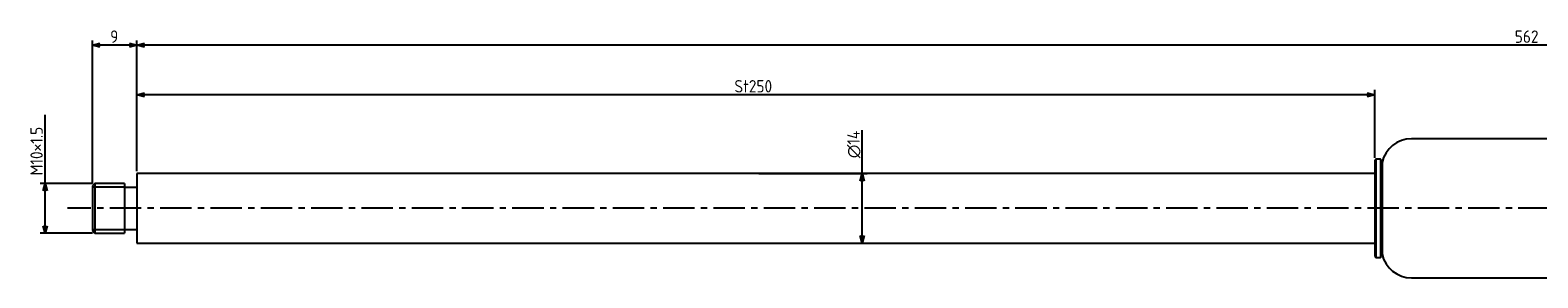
# Model space of a CAD drawing. Extents: x -198 to 411, y 388 to 438.
# Tile 1 of 2: x -198 to 106, y 388 to 438. Entities that reach past the tile are written whole.
import ezdxf

# ---------------------------------------------------------------- set-up
doc = ezdxf.new("R2010")
doc.units = 0
doc.header["$LTSCALE"] = 0.2
doc.linetypes.add('CENTER', pattern=[50.8, 31.75, -6.35, 6.35, -6.35])
doc.layers.get('0').update_dxf_attribs({"linetype": 'CONTINUOUS'})
doc.layers.get('DEFPOINTS').update_dxf_attribs({"linetype": 'CONTINUOUS'})
for name, color, linetype in [('18-0-CON', 3, 'CONTINUOUS'), ('18-2-CEN', 1, 'CENTER'), ('35-0-CON', 7, 'CONTINUOUS')]:
    doc.layers.add(name, color=color, linetype=linetype)
doc.styles.add('DIMENSION', font='isocp.shx', dxfattribs={"bigfont": 'bigfont.shx'})
doc.dimstyles.get("Standard").update_dxf_attribs({"dimtxt": 0.18, "dimasz": 0.18, "dimexe": 0.18, "dimexo": 0.0625, "dimgap": 0.09, "dimtad": 0, "dimtih": 1, "dimtoh": 1, "dimzin": 0, "dimcen": 0.09, "dimazin": 3, "dimtfac": 1, "dimtofl": 0, "dimtmove": 0, "dimatfit": 3})

# ---------------------------------------------------------------- blocks, each defined once
blk = doc.blocks.new('_OPEN30')
at = {"color": 0, "linetype": 'BYBLOCK'}
for p, q in [((-1, 0.27), (0, 0)), ((0, 0), (-1, -0.27)), ((0, 0), (-1, 0))]:
    blk.add_line(p, q, dxfattribs=at)
blk = doc.blocks.new('*U100')
at = {"layer": '18-0-CON', "color": 161, "style": 'DIMENSION'}
blk.add_text('St250', height=2.5, dxfattribs=at).set_placement((-55.8, 425.5))
blk = doc.blocks.new('*D47')
at = {"layer": '18-0-CON', "color": 161}
for p, q in [((-176.47, 409.65), (-176.47, 426)), ((72.03, 425), (-174.97, 425)), ((73.53, 412.35), (73.53, 426))]:
    blk.add_line(p, q, dxfattribs=at)
at = {"layer": 'DEFPOINTS', "color": 0}
for p in [(-176.47, 425), (73.53, 411.85), (-176.47, 409.15)]:
    blk.add_point(p, dxfattribs=at)
at = {"layer": '18-0-CON'}
blk.add_blockref('*U100', (0, 0), dxfattribs=at)
at = {"layer": '18-0-CON', "color": 161, "xscale": 1.5, "yscale": 1.5, "zscale": 1.5, "rotation": 180}
blk.add_blockref('_OPEN30', (-176.47, 425), dxfattribs=at)
at = {"layer": '18-0-CON', "color": 161, "xscale": 1.5, "yscale": 1.5, "zscale": 1.5}
blk.add_blockref('_OPEN30', (73.53, 425), dxfattribs=at)
blk = doc.blocks.new('*U95')
at = {"layer": '18-0-CON', "color": 161, "style": 'DIMENSION'}
blk.add_text('9', height=2.5, dxfattribs=at).set_placement((-181.89, 435.5))
blk = doc.blocks.new('*D48')
at = {"layer": '18-0-CON', "color": 161}
for p, q in [((-185.47, 407.15), (-185.47, 436)), ((-176.47, 409.65), (-176.47, 436)), ((-177.97, 435), (-183.97, 435))]:
    blk.add_line(p, q, dxfattribs=at)
at = {"layer": 'DEFPOINTS', "color": 0}
for p in [(-185.47, 435), (-176.47, 409.15), (-185.47, 406.65)]:
    blk.add_point(p, dxfattribs=at)
at = {"layer": '18-0-CON'}
blk.add_blockref('*U95', (0, 0), dxfattribs=at)
at = {"layer": '18-0-CON', "color": 161, "xscale": 1.5, "yscale": 1.5, "zscale": 1.5, "rotation": 180}
blk.add_blockref('_OPEN30', (-185.47, 435), dxfattribs=at)
at = {"layer": '18-0-CON', "color": 161, "xscale": 1.5, "yscale": 1.5, "zscale": 1.5}
blk.add_blockref('_OPEN30', (-176.47, 435), dxfattribs=at)
blk = doc.blocks.new('*U98')
at = {"layer": '18-0-CON', "color": 161, "style": 'DIMENSION'}
blk.add_text('M10×1.5', height=2.5, rotation=90, dxfattribs=at).set_placement((-195.5, 408.77))
blk = doc.blocks.new('*D49')
at = {"layer": '18-0-CON', "color": 161}
for p, q in [((-195, 407.15), (-195, 421)), ((-185.47, 407.15), (-196, 407.15)), ((-195, 398.65), (-195, 405.65)), ((-185.47, 397.15), (-196, 397.15))]:
    blk.add_line(p, q, dxfattribs=at)
at = {"layer": 'DEFPOINTS', "color": 0}
for p in [(-195, 407.15), (-184.97, 407.15), (-184.97, 397.15)]:
    blk.add_point(p, dxfattribs=at)
at = {"layer": '18-0-CON'}
blk.add_blockref('*U98', (0, 0), dxfattribs=at)
at = {"layer": '18-0-CON', "color": 161, "xscale": 1.5, "yscale": 1.5, "zscale": 1.5}
for p, rotation in [((-195, 407.15), 90), ((-195, 397.15), 270)]:
    blk.add_blockref('_OPEN30', p, dxfattribs=dict(at, rotation=rotation))
blk = doc.blocks.new('*U96')
at = {"layer": '18-0-CON', "color": 161, "style": 'DIMENSION'}
blk.add_text('562', height=2.5, dxfattribs=at).set_placement((101.82, 435.5))
blk = doc.blocks.new('*D50')
at = {"layer": '18-0-CON', "color": 161}
for p, q in [((-176.47, 409.65), (-176.47, 436)), ((385.53, 412.6), (385.53, 436)), ((384.03, 435), (-174.97, 435))]:
    blk.add_line(p, q, dxfattribs=at)
at = {"layer": 'DEFPOINTS', "color": 0}
for p in [(-176.47, 435), (385.53, 412.1), (-176.47, 409.15)]:
    blk.add_point(p, dxfattribs=at)
at = {"layer": '18-0-CON'}
blk.add_blockref('*U96', (0, 0), dxfattribs=at)
at = {"layer": '18-0-CON', "color": 161, "xscale": 1.5, "yscale": 1.5, "zscale": 1.5, "rotation": 180}
blk.add_blockref('_OPEN30', (-176.47, 435), dxfattribs=at)
at = {"layer": '18-0-CON', "color": 161, "xscale": 1.5, "yscale": 1.5, "zscale": 1.5}
blk.add_blockref('_OPEN30', (385.53, 435), dxfattribs=at)
blk = doc.blocks.new('*U101')
at = {"layer": '18-0-CON', "color": 161, "style": 'DIMENSION'}
blk.add_text('∅14', height=2.5, rotation=90, dxfattribs=at).set_placement((-30.5, 412.25))
blk = doc.blocks.new('*D54')
at = {"layer": '18-0-CON', "color": 161}
for p, q in [((-30, 409.15), (-30, 417.87)), ((-50.87, 409.15), (-29, 409.15)), ((-30, 396.65), (-30, 407.65)), ((-50.87, 395.15), (-29, 395.15))]:
    blk.add_line(p, q, dxfattribs=at)
at = {"layer": 'DEFPOINTS', "color": 0}
for p in [(-51.37, 409.15), (-30, 409.15), (-51.37, 395.15)]:
    blk.add_point(p, dxfattribs=at)
at = {"layer": '18-0-CON'}
blk.add_blockref('*U101', (0, 0), dxfattribs=at)
at = {"layer": '18-0-CON', "color": 161, "xscale": 1.5, "yscale": 1.5, "zscale": 1.5}
for p, rotation in [((-30, 409.15), 90), ((-30, 395.15), 270)]:
    blk.add_blockref('_OPEN30', p, dxfattribs=dict(at, rotation=rotation))

msp = doc.modelspace()

# ---------------------------------------------------------------- linework, layer by layer
at = {"layer": '18-0-CON'}
for p, q in [((-178.975, 406.398), (-185.475, 406.398)), ((-185.475, 397.898), (-178.975, 397.898))]:
    msp.add_line(p, q, dxfattribs=at)
at = {"layer": '18-2-CEN'}
msp.add_line((403.525, 402.148), (-190.475, 402.148), dxfattribs=at)
at = {"layer": '35-0-CON'}
for p, q in [((377.325, 416.148), (80.943, 416.148)), ((73.725, 412.048), (73.525, 411.848)), ((73.525, 411.848), (73.525, 392.448)), ((74.703, 412.048), (73.725, 412.048)), ((73.725, 412.048), (73.725, 392.248)), ((74.903, 411.848), (74.703, 412.048)), ((74.703, 412.048), (74.703, 392.248)), ((75.019, 411.416), (74.903, 411.848)), ((74.903, 411.848), (74.903, 392.448)), ((75.019, 411.416), (75.019, 392.88)), ((73.525, 409.148), (-176.475, 409.148)), ((-176.475, 409.148), (-176.475, 395.148)), ((-184.975, 407.148), (-185.475, 406.648)), ((-185.475, 406.648), (-185.475, 397.648)), ((-178.975, 407.148), (-184.975, 407.148)), ((-184.975, 407.148), (-184.975, 403.279)), ((-178.975, 407.148), (-178.975, 397.148)), ((-178.975, 406.398), (-176.475, 406.398)), ((-184.975, 403.279), (-184.975, 397.148)), ((-185.475, 397.648), (-184.975, 397.148)), ((-184.975, 397.148), (-178.975, 397.148)), ((-178.975, 397.898), (-176.475, 397.898)), ((-176.475, 395.148), (73.725, 395.148)), ((74.903, 392.448), (75.019, 392.88)), ((73.525, 392.448), (73.725, 392.248)), ((73.725, 392.248), (74.703, 392.248)), ((74.703, 392.248), (74.903, 392.448)), ((80.943, 388.148), (377.325, 388.148))]:
    msp.add_line(p, q, dxfattribs=at)
for centre, start, end in [((80.943, 410.073), 90, 167.2273), ((80.943, 394.223), 192.7727, 270)]:
    msp.add_arc(centre, 6.075, start, end, dxfattribs=at)

# ---------------------------------------------------------------- dimensions: what is measured, and where the dimension line sits
at = {"layer": '18-0-CON'}
for base, p1, p2, override, picture, middle in [((-185.475, 435), (-176.475, 409.148), (-185.475, 406.648), {"dimscale": 1}, '*D48', (-180.975, 436.75)), ((-176.475, 435), (385.525, 412.098), (-176.475, 409.148), {"dimscale": 1}, '*D50', (104.525, 436.75)), ((-176.475, 425), (73.525, 411.848), (-176.475, 409.148), {"dimscale": 1, "dimpost": 'St<>'}, '*D47', (-51.475, 426.75))]:
    dim = msp.add_linear_dim(base=base, p1=p1, p2=p2, dimstyle='Standard', override=override, dxfattribs=at)
    dim.commit()
    dim.dimension.update_dxf_attribs({"geometry": picture, "text_midpoint": middle})
dim = msp.add_linear_dim(base=(-195, 407.148), p1=(-184.975, 397.148), p2=(-184.975, 407.148), angle=90, dimstyle='Standard', override={"dimscale": 1, "dimpost": 'M<>×1.5'}, dxfattribs=at)
dim.commit()
dim.dimension.update_dxf_attribs({"geometry": '*D49', "text_midpoint": (-196.75, 414.825)})
dim = msp.add_linear_dim(base=(-30, 409.148), p1=(-51.375, 395.148), p2=(-51.375, 409.148), angle=90, dimstyle='Standard', override={"dimscale": 1, "dimpost": '%%c<>'}, dxfattribs=at)
dim.commit()
dim.dimension.update_dxf_attribs({"geometry": '*D54', "text_midpoint": (-30, 415), "dimtype": 128})

doc.saveas('drawing.dxf')
